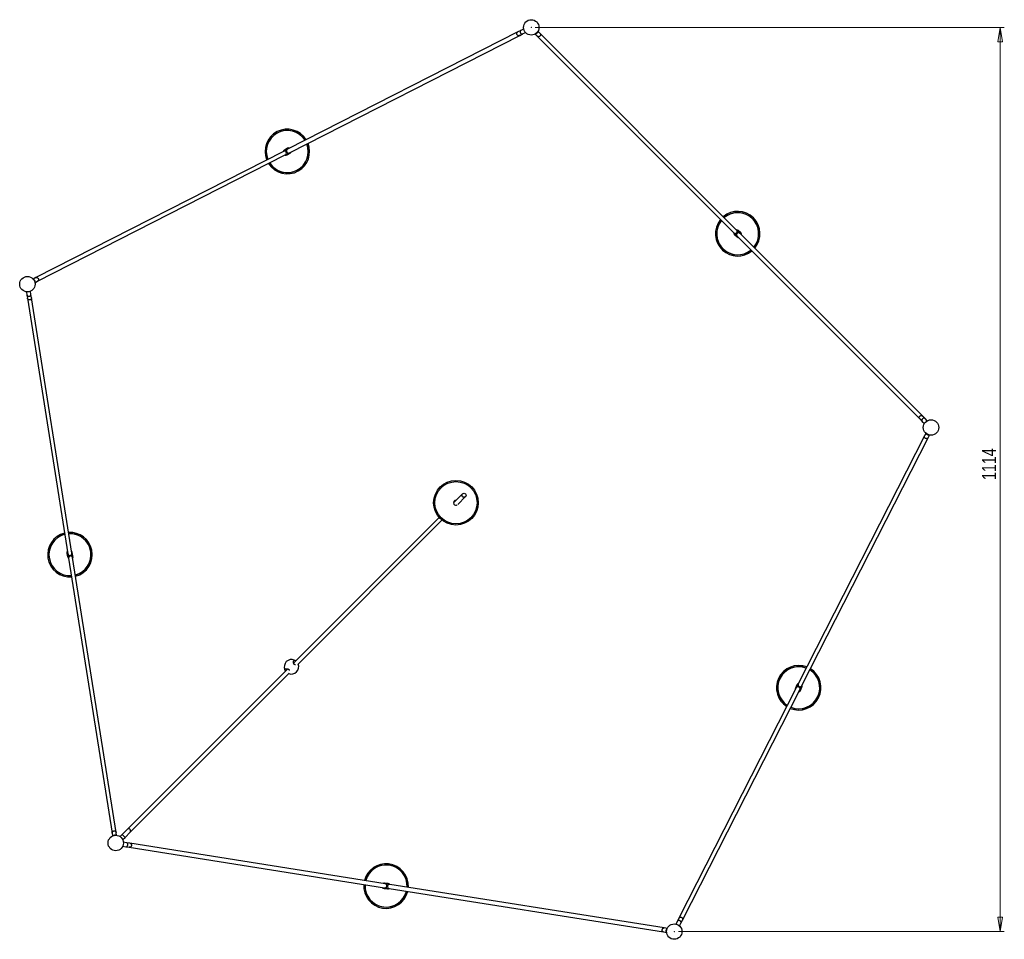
# Model space of a CAD drawing. Header units: millimetres. Extents: x 94 to 983, y 212 to 794.
# Tile 3 of 3: x 434 to 676, y 568 to 794. Entities that reach past the tile are written whole.
import ezdxf

# ---------------------------------------------------------------- set-up
doc = ezdxf.new("R2010")
doc.units = ezdxf.units.MM
doc.header["$PDSIZE"] = -1
doc.styles.add('SLDTEXTSTYLE0', font='TXT', dxfattribs={"width": 0.75})
doc.dimstyles.new('SLDDIMSTYLE0', dxfattribs={"dimtxt": 3.5, "dimasz": 3.556, "dimexe": 0, "dimexo": 0.0625, "dimgap": 0.875, "dimtad": 1, "dimdec": 0, "dimlfac": 5, "dimrnd": 1e-09, "dimzin": 12, "dimdsep": 46, "dimtxsty": 'SLDTEXTSTYLE0', "dimblk1": 'CLOSED', "dimblk2": 'CLOSED', "dimsah": 1, "dimcen": 0.09, "dimadec": 0, "dimazin": 3, "dimtfac": 1, "dimtdec": 0, "dimtofl": 0, "dimtmove": 0, "dimatfit": 3, "dimldrblk": 'CLOSED', "dimfxl": 0, "dimfrac": 2, "dimtolj": 1, "dimtzin": 12, "dimarcsym": 0})

# ---------------------------------------------------------------- blocks, each defined once
blk = doc.blocks.new('_Closed')
at = {"color": 0, "linetype": 'ByBlock', "lineweight": -2}
for p, q in [((-1, 0.166667), (0, 0)), ((-1, 0.166667), (-1, -0.166667)), ((0, 0), (-1, -0.166667)), ((0, 0), (-1, 0))]:
    blk.add_line(p, q, dxfattribs=at)
blk = doc.blocks.new('_D_1')
at = {"color": 7, "linetype": 'Continuous', "lineweight": 0}
for p, q in [((560.73, 792.24), (676.37, 792.24)), ((675.37, 792.24), (675.37, 569.42)), ((596.01, 569.42), (676.37, 569.42))]:
    blk.add_line(p, q, dxfattribs=at)
at = {"color": 7, "linetype": 'Continuous', "lineweight": 18, "xscale": 3.556, "yscale": 3.556}
for p, rotation in [((675.37, 792.24), 90.0000000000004), ((675.37, 569.42), 270.0000000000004)]:
    blk.add_blockref('_Closed', p, dxfattribs=dict(at, rotation=rotation))
at = {"color": 7, "linetype": 'Continuous', "lineweight": 18, "insert": (670.86, 680.71), "char_height": 3.5, "attachment_point": 1, "rotation": 90, "style": 'SLDTEXTSTYLE0'}
blk.add_mtext('1114', dxfattribs=at)

msp = doc.modelspace()

# ---------------------------------------------------------------- linework, layer by layer
at = {"color": 7, "linetype": 'Continuous', "lineweight": 25}
for p, q in [((557.16, 791.52), (556.42, 791.14)), ((557.87, 791.88), (557.16, 791.52)), ((556.42, 791.14), (499.65, 762.22)), ((500.11, 761.32), (556.88, 790.25)), ((556.88, 790.25), (557.61, 790.63)), ((557.61, 790.63), (558.31, 790.98)), ((560.63, 790.64), (561.19, 790.07)), ((561.19, 790.07), (609.66, 741.6)), ((561.9, 790.78), (561.38, 791.3)), ((610.37, 742.31), (561.9, 790.78)), ((499.62, 762.45), (498.87, 762.03)), ((498.63, 761.69), (437.56, 730.58)), ((438.01, 729.68), (499.08, 760.8)), ((499.54, 762.16), (498.63, 761.69)), ((499.08, 760.8), (499.99, 761.27)), ((499.53, 760.86), (500.28, 761.29)), ((499.65, 762.22), (499.54, 762.16)), ((499.99, 761.27), (500.11, 761.32)), ((609.66, 741.6), (610.38, 740.88)), ((609.86, 741.19), (610.49, 740.61)), ((611.09, 741.59), (610.37, 742.31)), ((610.38, 740.88), (610.48, 740.79)), ((610.48, 740.79), (655.53, 695.74)), ((611.4, 741.6), (610.76, 742.18)), ((611.18, 741.5), (611.09, 741.59)), ((656.24, 696.44), (611.18, 741.5)), ((437.55, 730.57), (436.89, 730.24)), ((437.3, 729.32), (438.01, 729.68)), ((435.26, 727.08), (435.39, 726.29)), ((435.39, 726.29), (435.52, 725.48)), ((436.38, 726.45), (436.25, 727.22)), ((436.5, 725.63), (436.38, 726.45)), ((435.52, 725.48), (445.48, 662.55)), ((446.47, 662.7), (436.5, 725.63)), ((655.53, 695.74), (656.11, 695.15)), ((656.11, 695.15), (656.67, 694.6)), ((656.82, 695.86), (656.24, 696.44)), ((657.38, 695.3), (656.82, 695.86)), ((657.06, 692.29), (656.69, 691.58)), ((656.69, 691.58), (625.57, 630.5)), ((626.47, 630.05), (657.58, 691.12)), ((657.58, 691.12), (657.92, 691.78)), ((542.81, 677.31), (540.56, 675.06)), ((541.6, 674.68), (543.51, 676.6)), ((537, 671.5), (501.1, 635.6)), ((502.17, 635.26), (537.72, 670.81)), ((446.73, 662.01), (446.56, 662.86)), ((445.25, 662.59), (445.42, 661.75)), ((445.48, 662.55), (445.5, 662.42)), ((445.5, 662.42), (445.66, 661.41)), ((445.66, 661.41), (456.39, 593.71)), ((446.49, 662.58), (446.47, 662.7)), ((446.65, 661.57), (446.49, 662.58)), ((457.37, 593.87), (446.65, 661.57)), ((501.28, 636.34), (501.28, 636.34)), ((499.67, 634.17), (460.1, 594.6)), ((498.94, 634), (498.94, 633.99)), ((502.27, 635.35), (502.27, 635.35)), ((502.27, 635.35), (502.27, 635.35)), ((460.8, 593.89), (500.03, 633.12)), ((499.93, 633.01), (499.93, 633.01)), ((499.93, 633.01), (499.93, 633.01)), ((625.05, 629.48), (596.13, 572.71)), ((597.02, 572.25), (625.94, 629.02)), ((625.25, 630.19), (624.89, 629.41)), ((625.11, 629.59), (625.05, 629.48)), ((625.57, 630.5), (625.11, 629.59)), ((625.94, 629.02), (626, 629.14)), ((626, 629.14), (626.47, 630.05)), ((626.11, 628.85), (626.47, 629.63)), ((456.39, 593.71), (456.5, 592.98)), ((457.5, 593.08), (457.37, 593.87)), ((458.85, 593.35), (458.33, 592.83)), ((460.1, 594.6), (458.85, 593.35)), ((458.99, 592.08), (459.56, 592.64)), ((459.56, 592.64), (460.8, 593.89)), ((459.01, 590.45), (459.79, 590.33)), ((459.95, 591.31), (459.17, 591.44)), ((459.79, 590.33), (460.61, 590.2)), ((460.76, 591.18), (459.95, 591.31)), ((460.61, 590.2), (523.54, 580.23)), ((523.69, 581.22), (460.76, 591.18)), ((524.43, 581.25), (523.57, 581.35)), ((523.82, 581.2), (523.69, 581.22)), ((524.83, 581.04), (523.82, 581.2)), ((592.53, 570.31), (524.83, 581.04)), ((523.42, 580.02), (524.28, 579.92)), ((523.54, 580.23), (523.66, 580.21)), ((523.66, 580.21), (524.67, 580.05)), ((524.67, 580.05), (592.37, 569.33)), ((595.75, 571.97), (595.4, 571.27)), ((596.13, 572.71), (595.75, 571.97)), ((596.28, 570.81), (596.64, 571.52)), ((596.64, 571.52), (597.02, 572.25)), ((592.37, 569.33), (593.16, 569.2)), ((593.32, 570.19), (592.53, 570.31))]:
    msp.add_line(p, q, dxfattribs=at)
at = {"color": 8, "linetype": 'Continuous', "lineweight": 25}
msp.add_line((459.56, 592.64), (458.85, 593.35), dxfattribs=at)
at = {"color": 7, "linetype": 'Continuous', "lineweight": 25, "flags": 128}
for points in [[(500.28, 761.29), (500.46, 761.44), (500.53, 761.54)], [(610.49, 740.61), (610.69, 740.49), (610.82, 740.45)], [(446.56, 662.86), (446.48, 663.07), (446.4, 663.18)], [(624.89, 629.41), (624.83, 629.18), (624.83, 629.05)], [(523.57, 581.35), (523.34, 581.34), (523.22, 581.29)]]:
    msp.add_lwpolyline(points, dxfattribs=at)
at = {"color": 7, "linetype": 'Continuous', "lineweight": 25}
for centre, radius in [((559.73, 792.24), 1.9), ((435.49, 728.96), 1.9), ((658.3, 693.64), 1.9), ((541.16, 675.1), 5.5), ((541.16, 675.1), 5.2), ((543.16, 676.95), 0.5), ((457.28, 591.25), 1.9), ((594.99, 569.42), 1.9)]:
    msp.add_circle(centre, radius, dxfattribs=at)
for centre, radius, start, end in [((499.58, 761.66), 5.5, 31.8173, 202.1827), ((499.58, 761.66), 5.2, 32.096, 201.904), ((499.58, 761.66), 5.18, 119.5494, 201.8843), ((499.58, 761.66), 5.18, 32.1157, 119.5494), ((499.58, 761.66), 5.18, 212.9628, 21.0372), ((499.95, 761.87), 0.67, 68.3634, 119.5494), ((499.58, 761.66), 5.2, 299.5494, 21.0602), ((499.58, 761.66), 5.5, 299.5494, 21.3852), ((499.2, 761.45), 0.67, 119.5494, 161.1164), ((498.86, 761.25), 0.5, 27, 117), ((499.2, 761.45), 0.67, 257.7697, 299.5494), ((498.86, 761.25), 0.5, 297, 27), ((499.58, 761.66), 5.5, 212.6148, 299.5494), ((499.58, 761.66), 5.2, 212.9398, 299.5494), ((610.63, 741.4), 5.5, 319.8173, 130.1827), ((610.63, 741.4), 5.2, 320.096, 129.904), ((610.63, 741.4), 5.18, 47.5494, 129.8843), ((610.63, 741.4), 5.5, 140.6148, 227.5494), ((610.63, 741.4), 5.2, 140.9398, 227.5494), ((610.63, 741.4), 5.18, 140.9628, 309.0372), ((610.63, 741.4), 5.18, 320.1157, 47.5494), ((610.31, 741.69), 0.67, 185.7697, 227.5494), ((610.02, 741.96), 0.5, 225, 315), ((610.31, 741.69), 0.67, 47.5494, 89.1164), ((610.02, 741.96), 0.5, 315, 45), ((610.95, 741.11), 0.67, 356.3634, 47.5494), ((610.63, 741.4), 5.5, 227.5494, 309.3852), ((610.63, 741.4), 5.2, 227.5494, 309.0602), ((541.16, 675.1), 0.6, 86.1618, 215.3266), ((541.16, 675.1), 0.6, 215.3266, 302.4137), ((445.99, 662.3), 5.5, 103.8173, 274.1827), ((445.99, 662.3), 5.5, 11.5494, 93.3852), ((445.99, 662.3), 5.2, 104.096, 273.904), ((445.99, 662.3), 5.18, 104.1157, 191.5494), ((445.99, 662.3), 5.2, 11.5494, 93.0602), ((445.99, 662.3), 5.18, 284.9628, 93.0372), ((445.9, 662.72), 0.67, 140.3634, 191.5494), ((445.99, 662.3), 5.2, 284.9398, 11.5494), ((445.99, 662.3), 5.5, 284.6148, 11.5494), ((445.99, 662.3), 5.18, 191.5494, 273.8843), ((446.08, 661.88), 0.67, 191.5494, 233.1164), ((446.16, 661.49), 0.5, 99, 189), ((446.16, 661.49), 0.5, 9, 99), ((446.08, 661.88), 0.67, 329.7697, 11.5494), ((500.61, 634.67), 1.8, 67.8514, 202.1486), ((500.61, 634.67), 1.8, 247.6923, 22.3293), ((500.61, 634.67), 1.8, 247.8514, 22.1486), ((625.68, 629.52), 5.18, 68.9628, 237.0372), ((625.68, 629.52), 5.5, 68.6148, 155.5494), ((625.68, 629.52), 5.2, 68.9398, 155.5494), ((625.68, 629.52), 5.5, 247.8173, 58.1827), ((625.68, 629.52), 5.2, 248.096, 57.904), ((625.68, 629.52), 5.18, 335.5494, 57.8843), ((625.68, 629.52), 5.5, 155.5494, 237.3852), ((625.68, 629.52), 5.2, 155.5494, 237.0602), ((625.86, 629.91), 0.67, 113.7697, 155.5494), ((626.02, 630.27), 0.5, 153, 243), ((625.5, 629.13), 0.67, 284.3634, 335.5494), ((626.02, 630.27), 0.5, 243, 333), ((625.86, 629.91), 0.67, 335.5494, 17.1164), ((625.68, 629.52), 5.18, 248.1157, 335.5494), ((523.93, 580.64), 5.5, 83.5494, 165.3852), ((523.93, 580.64), 5.2, 83.5494, 165.0602), ((523.93, 580.64), 5.18, 356.9628, 165.0372), ((523.93, 580.64), 5.2, 356.9398, 83.5494), ((523.93, 580.64), 5.5, 356.6148, 83.5494), ((523.93, 580.64), 5.5, 175.8173, 346.1827), ((523.93, 580.64), 5.2, 176.096, 345.904), ((523.93, 580.64), 5.18, 176.1157, 263.5494), ((523.5, 580.68), 0.67, 212.3634, 263.5494), ((524.75, 580.54), 0.5, 171, 261), ((524.75, 580.54), 0.5, 81, 171), ((524.35, 580.59), 0.67, 41.7697, 83.5494), ((523.93, 580.64), 5.18, 263.5494, 345.8843), ((524.35, 580.59), 0.67, 263.5494, 305.1164)]:
    msp.add_arc(centre, radius, start, end, dxfattribs=at)
at = {"color": 8, "linetype": 'Continuous', "lineweight": 25}
msp.add_arc((460.44, 594.24), 0.5, 316.3273, 133.6727, dxfattribs=at)
at = {"color": 7, "linetype": 'Continuous', "lineweight": 25}
for centre, major_axis, ratio, start_param, end_param in [((499.76, 761.71), (-0.227, 0.446), 0.94125, 0, 3.141593), ((499.88, 761.77), (-0.227, 0.446), 0.991716, 0, 1.570796), ((499.88, 761.77), (-0.227, 0.446), 0.991716, 1.570796, 3.141593), ((610.74, 741.24), (0.354, 0.354), 0.94125, 0, 3.141593), ((610.83, 741.14), (0.354, 0.354), 0.991716, 1.570796, 3.141593), ((610.83, 741.14), (0.354, 0.354), 0.991716, 0, 1.570796), ((445.98, 662.62), (0.494, 0.078), 0.991716, 3.141593, 4.712389), ((446, 662.5), (0.494, 0.078), 0.94125, 3.141593, 6.283185), ((445.98, 662.62), (0.494, 0.078), 0.991716, 4.712389, 6.283185), ((625.5, 629.25), (0.446, -0.227), 0.991716, 1.570796, 3.141593), ((625.56, 629.37), (0.446, -0.227), 0.94125, 0, 3.141593), ((625.5, 629.25), (0.446, -0.227), 0.991716, 0, 1.570796), ((523.62, 580.72), (0.078, 0.494), 0.991716, 3.141593, 4.712389), ((523.74, 580.7), (0.078, 0.494), 0.94125, 3.141593, 6.283185), ((523.62, 580.72), (0.078, 0.494), 0.991716, 4.712389, 6.283185)]:
    msp.add_ellipse(centre, major_axis=major_axis, ratio=ratio, start_param=start_param, end_param=end_param, dxfattribs=at)
for points, knots in [([(557.16, 791.52), (557.16, 791.52), (557.12, 791.5), (557.06, 791.45), (556.99, 791.33), (556.96, 791.19), (556.97, 791.06), (557.01, 790.93), (557.09, 790.8), (557.19, 790.69), (557.31, 790.61), (557.47, 790.58), (557.57, 790.6), (557.61, 790.62), (557.61, 790.63)], [0, 0, 0, 0, 0.001138, 0.1036, 0.234343, 0.323327, 0.400775, 0.475534, 0.556995, 0.638162, 0.734805, 0.856804, 0.998862, 1, 1, 1, 1]), ([(556.88, 790.25), (556.87, 790.25), (556.86, 790.24), (556.8, 790.22), (556.68, 790.19), (556.52, 790.21), (556.37, 790.29), (556.25, 790.41), (556.17, 790.57), (556.15, 790.74), (556.19, 790.9), (556.28, 791.04), (556.37, 791.11), (556.42, 791.14), (556.42, 791.14)], [0, 0, 0, 0, 0.006917, 0.026737, 0.134117, 0.241497, 0.348849, 0.456197, 0.563551, 0.670919, 0.778302, 0.885692, 0.993083, 1, 1, 1, 1]), ([(561.34, 791.34), (561.34, 791.34), (561.36, 791.32), (561.38, 791.27), (561.36, 791.15), (561.29, 791.02), (561.19, 790.88), (561.07, 790.77), (560.95, 790.68), (560.83, 790.62), (560.72, 790.6), (560.66, 790.61), (560.63, 790.63), (560.63, 790.64), (560.63, 790.64)], [0, 0, 0, 0, 0.001427, 0.121535, 0.241829, 0.356237, 0.460676, 0.557364, 0.651584, 0.748653, 0.861374, 0.974213, 0.998573, 1, 1, 1, 1]), ([(561.9, 790.78), (561.9, 790.78), (561.94, 790.74), (562, 790.65), (562.03, 790.5), (562.01, 790.33), (561.93, 790.18), (561.82, 790.06), (561.67, 789.98), (561.51, 789.94), (561.36, 789.96), (561.25, 790.02), (561.21, 790.06), (561.2, 790.07), (561.19, 790.07)], [0, 0, 0, 0, 0.001917, 0.112755, 0.223639, 0.333147, 0.439969, 0.544415, 0.647826, 0.751908, 0.860729, 0.969515, 0.998083, 1, 1, 1, 1]), ([(436.84, 730.21), (436.84, 730.21), (436.87, 730.22), (436.92, 730.23), (437.03, 730.17), (437.14, 730.07), (437.23, 729.93), (437.31, 729.78), (437.35, 729.64), (437.37, 729.5), (437.36, 729.39), (437.33, 729.34), (437.3, 729.32), (437.3, 729.32), (437.3, 729.32)], [0, 0, 0, 0, 0.001427, 0.121535, 0.241829, 0.356237, 0.460676, 0.557364, 0.651584, 0.748653, 0.861374, 0.974213, 0.998573, 1, 1, 1, 1]), ([(437.56, 730.58), (437.56, 730.58), (437.6, 730.6), (437.7, 730.63), (437.86, 730.61), (438.01, 730.54), (438.14, 730.42), (438.22, 730.27), (438.25, 730.11), (438.23, 729.95), (438.16, 729.8), (438.08, 729.72), (438.02, 729.69), (438.01, 729.68), (438.01, 729.68)], [0, 0, 0, 0, 0.001917, 0.112755, 0.223639, 0.333147, 0.439969, 0.544415, 0.647826, 0.751908, 0.860729, 0.969515, 0.998083, 1, 1, 1, 1]), ([(435.39, 726.29), (435.39, 726.29), (435.39, 726.25), (435.42, 726.17), (435.51, 726.07), (435.64, 726.01), (435.77, 725.98), (435.9, 725.97), (436.04, 726), (436.18, 726.06), (436.29, 726.16), (436.37, 726.3), (436.38, 726.4), (436.38, 726.45), (436.38, 726.45)], [0, 0, 0, 0, 0.001138, 0.1036, 0.234343, 0.323327, 0.400775, 0.475534, 0.556995, 0.638162, 0.734805, 0.856804, 0.998862, 1, 1, 1, 1]), ([(436.5, 725.63), (436.51, 725.63), (436.51, 725.62), (436.51, 725.55), (436.5, 725.43), (436.43, 725.28), (436.31, 725.16), (436.16, 725.08), (435.99, 725.06), (435.82, 725.1), (435.67, 725.18), (435.57, 725.31), (435.53, 725.42), (435.52, 725.47), (435.52, 725.48)], [0, 0, 0, 0, 0.006917, 0.026737, 0.134117, 0.241497, 0.348849, 0.456197, 0.563551, 0.670919, 0.778302, 0.885692, 0.993083, 1, 1, 1, 1]), ([(655.53, 695.74), (655.53, 695.74), (655.52, 695.75), (655.47, 695.8), (655.41, 695.9), (655.38, 696.07), (655.41, 696.24), (655.49, 696.39), (655.61, 696.5), (655.77, 696.57), (655.94, 696.59), (656.1, 696.55), (656.19, 696.49), (656.23, 696.45), (656.24, 696.44)], [0, 0, 0, 0, 0.006917, 0.026737, 0.134117, 0.241497, 0.348849, 0.456197, 0.563551, 0.670919, 0.778302, 0.885692, 0.993083, 1, 1, 1, 1]), ([(656.82, 695.86), (656.82, 695.86), (656.79, 695.89), (656.72, 695.94), (656.59, 695.96), (656.45, 695.94), (656.33, 695.9), (656.22, 695.82), (656.12, 695.71), (656.05, 695.58), (656.01, 695.43), (656.02, 695.28), (656.08, 695.19), (656.11, 695.15), (656.11, 695.15)], [0, 0, 0, 0, 0.001138, 0.1036, 0.234343, 0.323327, 0.400775, 0.475534, 0.556995, 0.638162, 0.734805, 0.856804, 0.998862, 1, 1, 1, 1]), ([(657.95, 691.83), (657.95, 691.83), (657.93, 691.81), (657.89, 691.77), (657.77, 691.76), (657.62, 691.78), (657.46, 691.83), (657.32, 691.91), (657.2, 692), (657.1, 692.1), (657.05, 692.19), (657.04, 692.25), (657.05, 692.28), (657.06, 692.29), (657.06, 692.29)], [0, 0, 0, 0, 0.001427, 0.121535, 0.241829, 0.356237, 0.460676, 0.557364, 0.651584, 0.748653, 0.861374, 0.974213, 0.998573, 1, 1, 1, 1]), ([(657.58, 691.12), (657.58, 691.12), (657.56, 691.07), (657.49, 690.99), (657.36, 690.91), (657.19, 690.88), (657.02, 690.91), (656.87, 690.98), (656.75, 691.09), (656.67, 691.23), (656.64, 691.39), (656.66, 691.5), (656.69, 691.56), (656.69, 691.57), (656.69, 691.58)], [0, 0, 0, 0, 0.001917, 0.112755, 0.223639, 0.333147, 0.439969, 0.544415, 0.647826, 0.751908, 0.860729, 0.969515, 0.998083, 1, 1, 1, 1]), ([(501.6, 635.16), (501.57, 635.16), (501.47, 635.16), (501.35, 635.24), (501.25, 635.33), (501.18, 635.41), (501.1, 635.55), (501.06, 635.76), (501.08, 635.99), (501.17, 636.19), (501.25, 636.3), (501.28, 636.34)], [0, 0, 0, 0, 0.051918, 0.211733, 0.25806, 0.316207, 0.433357, 0.575196, 0.728384, 0.898257, 1, 1, 1, 1]), ([(501.28, 636.34), (501.28, 636.34), (501.29, 636.34), (501.33, 636.32), (501.44, 636.27), (501.56, 636.21), (501.63, 636.15), (501.64, 636.14)], [0, 0, 0, 0, 0.07398, 0.352338, 0.636368, 0.941023, 1, 1, 1, 1]), ([(498.94, 633.99), (498.97, 634.02), (499.08, 634.11), (499.3, 634.2), (499.57, 634.22), (499.78, 634.16), (499.89, 634.08), (499.98, 634), (500.07, 633.89), (500.1, 633.77), (500.12, 633.72)], [0, 0, 0, 0, 0.0870502, 0.2825202, 0.4729424, 0.6457162, 0.7025094, 0.760341, 0.88067, 1, 1, 1, 1]), ([(499.14, 633.64), (499.11, 633.68), (499.04, 633.78), (498.97, 633.91), (498.94, 633.99), (498.94, 633.99), (498.94, 633.99)], [0, 0, 0, 0, 0.227662, 0.531039, 0.841878, 1, 1, 1, 1]), ([(456.39, 593.71), (456.39, 593.71), (456.38, 593.76), (456.38, 593.87), (456.45, 594.02), (456.56, 594.14), (456.71, 594.21), (456.88, 594.24), (457.05, 594.22), (457.19, 594.16), (457.31, 594.05), (457.36, 593.94), (457.37, 593.88), (457.37, 593.87), (457.37, 593.87)], [0, 0, 0, 0, 0.001917, 0.112755, 0.223639, 0.333147, 0.439969, 0.544415, 0.647826, 0.751908, 0.860729, 0.969515, 0.998083, 1, 1, 1, 1]), ([(456.51, 592.92), (456.51, 592.92), (456.51, 592.95), (456.52, 593), (456.61, 593.09), (456.74, 593.16), (456.9, 593.21), (457.07, 593.23), (457.22, 593.23), (457.35, 593.21), (457.45, 593.16), (457.49, 593.11), (457.5, 593.08), (457.5, 593.08), (457.5, 593.08)], [0, 0, 0, 0, 0.001427, 0.121535, 0.241829, 0.356237, 0.460676, 0.557364, 0.651584, 0.748653, 0.861374, 0.974213, 0.998573, 1, 1, 1, 1]), ([(459.79, 590.33), (459.79, 590.33), (459.83, 590.32), (459.92, 590.32), (460.04, 590.38), (460.14, 590.48), (460.21, 590.59), (460.25, 590.72), (460.27, 590.86), (460.25, 591.01), (460.19, 591.15), (460.09, 591.26), (460, 591.31), (459.95, 591.31), (459.95, 591.31)], [0, 0, 0, 0, 0.001138, 0.1036, 0.234343, 0.323327, 0.400775, 0.475534, 0.556995, 0.638162, 0.734805, 0.856804, 0.998862, 1, 1, 1, 1]), ([(460.76, 591.18), (460.77, 591.18), (460.78, 591.18), (460.85, 591.17), (460.96, 591.12), (461.08, 591), (461.15, 590.85), (461.18, 590.68), (461.15, 590.52), (461.06, 590.37), (460.94, 590.25), (460.78, 590.19), (460.67, 590.19), (460.61, 590.2), (460.61, 590.2)], [0, 0, 0, 0, 0.006917, 0.026737, 0.134117, 0.241497, 0.348849, 0.456197, 0.563551, 0.670919, 0.778302, 0.885692, 0.993083, 1, 1, 1, 1]), ([(596.13, 572.71), (596.13, 572.71), (596.13, 572.72), (596.17, 572.78), (596.25, 572.87), (596.4, 572.95), (596.56, 572.98), (596.73, 572.95), (596.88, 572.87), (597, 572.74), (597.06, 572.59), (597.08, 572.42), (597.05, 572.31), (597.02, 572.26), (597.02, 572.25)], [0, 0, 0, 0, 0.006917, 0.026737, 0.134117, 0.241497, 0.348849, 0.456197, 0.563551, 0.670919, 0.778302, 0.885692, 0.993083, 1, 1, 1, 1]), ([(596.64, 571.52), (596.64, 571.52), (596.66, 571.55), (596.69, 571.64), (596.67, 571.77), (596.61, 571.9), (596.52, 572), (596.41, 572.08), (596.28, 572.14), (596.14, 572.17), (595.99, 572.16), (595.84, 572.1), (595.78, 572.02), (595.75, 571.97), (595.75, 571.97)], [0, 0, 0, 0, 0.001138, 0.1036, 0.234343, 0.323327, 0.400775, 0.475534, 0.556995, 0.638162, 0.734805, 0.856804, 0.998862, 1, 1, 1, 1]), ([(592.37, 569.33), (592.37, 569.33), (592.32, 569.34), (592.22, 569.37), (592.1, 569.48), (592.02, 569.63), (591.99, 569.79), (592.02, 569.96), (592.09, 570.11), (592.2, 570.23), (592.33, 570.31), (592.45, 570.32), (592.51, 570.32), (592.53, 570.31), (592.53, 570.31)], [0, 0, 0, 0, 0.001917, 0.112755, 0.223639, 0.333147, 0.439969, 0.544415, 0.647826, 0.751908, 0.860729, 0.969515, 0.998083, 1, 1, 1, 1]), ([(593.16, 569.2), (593.16, 569.2), (593.14, 569.21), (593.09, 569.24), (593.03, 569.34), (593.01, 569.49), (593.01, 569.66), (593.04, 569.82), (593.09, 569.97), (593.15, 570.09), (593.22, 570.17), (593.28, 570.19), (593.31, 570.19), (593.32, 570.19), (593.32, 570.19)], [0, 0, 0, 0, 0.001427, 0.121535, 0.241829, 0.356237, 0.460676, 0.557364, 0.651584, 0.748653, 0.861374, 0.974213, 0.998573, 1, 1, 1, 1])]:
    msp.add_open_spline(points, degree=3, knots=knots, dxfattribs=at)
at = {"color": 7, "linetype": 'Continuous', "lineweight": 0}
for p in [(559.73, 792.24), (595.01, 569.42)]:
    msp.add_point(p, dxfattribs=at)

# ---------------------------------------------------------------- dimensions: what is measured, and where the dimension line sits
at = {"color": 7, "linetype": 'Continuous', "lineweight": 18}
dim = msp.add_linear_dim(base=(675.37, 569.42), p1=(559.73, 792.24), p2=(595.01, 569.42), angle=90, dimstyle='SLDDIMSTYLE0', dxfattribs=at)
dim.commit()
dim.dimension.update_dxf_attribs({"geometry": '_D_1', "text_midpoint": (675.37, 685.89), "dimtype": 160})

doc.saveas('drawing.dxf')
